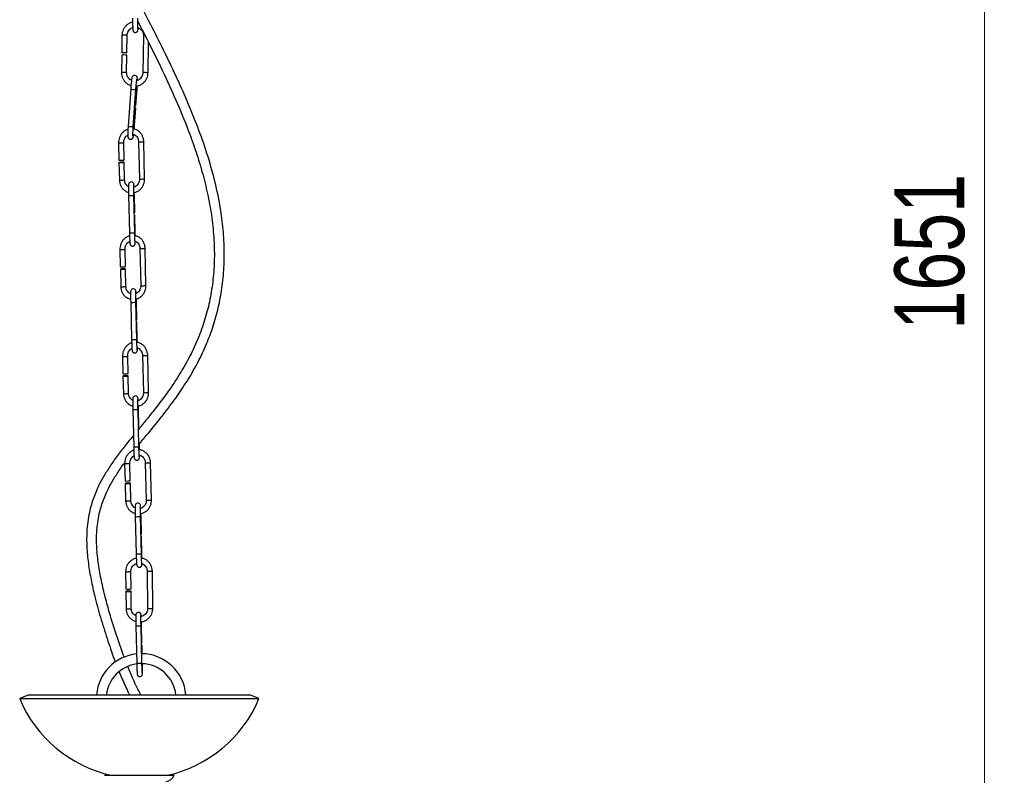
# Model space of a CAD drawing. Header units: millimetres. Extents: x 38 to 185, y 25 to 267.
# Tile 3 of 13: x 62 to 112, y 81 to 119. Entities that reach past the tile are written whole.
import ezdxf

# ---------------------------------------------------------------- set-up
doc = ezdxf.new("R2010")
doc.units = ezdxf.units.MM
doc.styles.add('SLDTEXTSTYLE0', font='TXT', dxfattribs={"width": 0.75})
doc.dimstyles.new('SLDDIMSTYLE0', dxfattribs={"dimtxt": 3.5, "dimasz": 3.302, "dimexe": 0, "dimexo": 0.0625, "dimgap": 0.875, "dimtad": 1, "dimdec": 0, "dimlfac": 10, "dimrnd": 1e-09, "dimzin": 12, "dimdsep": 46, "dimtxsty": 'SLDTEXTSTYLE0', "dimsah": 1, "dimcen": 0.09, "dimadec": 0, "dimazin": 3, "dimtfac": 1, "dimtdec": 0, "dimtofl": 0, "dimtmove": 0, "dimatfit": 3, "dimfxl": 0, "dimfrac": 2, "dimtolj": 1, "dimtzin": 12, "dimarcsym": 0})

# ---------------------------------------------------------------- blocks, each defined once
blk = doc.blocks.new('_D')
at = {"color": 7, "linetype": 'Continuous', "lineweight": 18}
for p, q in [((75.375, 190.379), (111.52, 190.379)), ((110.52, 190.379), (110.52, 25.266)), ((69.144, 25.266), (111.52, 25.266))]:
    blk.add_line(p, q, dxfattribs=at)
for points in [[(110.52, 190.379), (110.012, 187.077), (111.028, 187.077)], [(110.52, 25.266), (111.028, 28.568), (110.012, 28.568)]]:
    blk.add_solid(points, dxfattribs=at)
at = {"color": 7, "linetype": 'Continuous', "lineweight": 18, "insert": (106.008, 103.559), "char_height": 3.5, "attachment_point": 1, "rotation": 90, "style": 'SLDTEXTSTYLE0'}
blk.add_mtext('1651', dxfattribs=at)

msp = doc.modelspace()

# ---------------------------------------------------------------- linework, layer by layer
at = {"color": 7, "linetype": 'Continuous', "lineweight": 25}
for p, q in [((68.095, 118.969), (68.067, 118.977)), ((67.274, 118.322), (67.261, 117.449)), ((67.521, 117.446), (67.534, 118.318)), ((68.348, 118.312), (68.32, 116.444)), ((68.58, 116.44), (68.603, 117.968)), ((67.259, 117.33), (67.246, 116.454)), ((67.506, 116.45), (67.519, 117.326)), ((67.71, 115.624), (67.581, 113.761)), ((67.84, 113.743), (67.969, 115.606)), ((67.976, 114.783), (68.036, 115.654)), ((67.907, 113.79), (67.967, 114.664)), ((67.101, 112.931), (67.121, 112.06)), ((67.38, 112.066), (67.361, 112.937)), ((68.105, 112.982), (68.147, 111.117)), ((68.407, 111.123), (68.365, 112.988)), ((67.123, 111.94), (67.143, 111.066)), ((67.403, 111.072), (67.383, 111.946)), ((67.606, 110.282), (67.651, 108.413)), ((67.606, 110.282), (67.606, 110.282)), ((67.911, 108.419), (67.866, 110.288)), ((67.913, 109.425), (67.893, 110.298)), ((67.937, 108.429), (67.916, 109.305)), ((68.474, 105.775), (68.432, 107.64)), ((67.168, 107.583), (67.188, 106.712)), ((67.448, 106.718), (67.428, 107.589)), ((68.172, 107.634), (68.214, 105.769)), ((67.191, 106.592), (67.21, 105.718)), ((67.47, 105.724), (67.451, 106.598)), ((67.712, 104.926), (67.756, 103.057)), ((67.712, 104.926), (67.712, 104.926)), ((68.016, 103.063), (67.972, 104.932)), ((68.019, 104.069), (67.998, 104.943)), ((68.043, 103.073), (68.022, 103.949)), ((67.3, 102.222), (67.32, 101.35)), ((67.58, 101.356), (67.56, 102.228)), ((68.304, 102.273), (68.347, 100.408)), ((68.606, 100.413), (68.564, 102.279)), ((67.323, 101.231), (67.343, 100.356)), ((67.603, 100.362), (67.583, 101.237)), ((67.817, 99.55), (67.862, 97.681)), ((67.817, 99.55), (67.817, 99.55)), ((68.121, 97.687), (68.077, 99.556)), ((68.124, 98.693), (68.103, 99.567)), ((68.148, 97.697), (68.145, 97.824)), ((67.408, 96.841), (67.431, 95.968)), ((67.691, 95.975), (67.668, 96.848)), ((68.444, 96.879), (68.493, 95.01)), ((68.753, 95.017), (68.704, 96.885)), ((67.434, 95.848), (67.457, 94.973)), ((67.717, 94.979), (67.694, 95.855)), ((67.942, 94.179), (67.987, 92.309)), ((67.942, 94.179), (67.942, 94.179)), ((68.246, 92.315), (68.202, 94.185)), ((68.249, 93.322), (68.228, 94.195)), ((68.273, 92.326), (68.252, 93.202)), ((67.456, 91.428), (67.467, 90.556)), ((67.727, 90.559), (67.716, 91.431)), ((68.536, 91.45), (68.559, 89.583)), ((68.819, 89.587), (68.796, 91.453)), ((67.469, 90.436), (67.48, 89.561)), ((67.74, 89.564), (67.729, 90.439)), ((67.969, 88.701), (68.013, 86.831)), ((67.969, 88.701), (67.969, 88.701)), ((68.273, 86.837), (68.229, 88.707)), ((68.276, 87.844), (68.255, 88.717)), ((68.289, 87.306), (68.279, 87.724)), ((62.605, 85.249), (62.144, 85.057)), ((62.144, 85.057), (74.144, 85.057)), ((62.605, 85.249), (73.682, 85.249)), ((74.144, 85.057), (73.682, 85.249)), ((66.394, 81.211), (68.144, 81.211)), ((68.144, 81.211), (69.894, 81.211))]:
    msp.add_line(p, q, dxfattribs=at)
at = {"color": 7, "linetype": 'Continuous', "lineweight": 25, "flags": 128}
for points in [[(67.369, 117.452), (67.42, 117.451), (67.466, 117.45), (67.501, 117.448), (67.519, 117.446), (67.518, 117.445), (67.498, 117.443), (67.461, 117.443), (67.413, 117.443), (67.363, 117.444), (67.316, 117.445), (67.281, 117.447), (67.263, 117.449), (67.264, 117.45), (67.285, 117.452), (67.322, 117.452), (67.369, 117.452)], [(68.053, 116.06), (68.053, 116.063), (68.052, 116.14), (68.043, 116.206), (68.034, 116.233), (68.017, 116.261), (67.986, 116.29), (67.943, 116.309), (67.894, 116.311), (67.852, 116.298), (67.822, 116.277), (67.803, 116.255), (67.791, 116.235), (67.783, 116.215), (67.774, 116.184), (67.759, 116.106), (67.747, 116.019), (67.734, 115.906), (67.722, 115.781), (67.712, 115.657), (67.71, 115.624), (67.71, 115.624)], [(67.904, 114.663), (67.924, 114.662), (67.954, 114.662), (67.967, 114.664), (67.96, 114.666), (67.935, 114.67), (67.905, 114.674)], [(67.304, 111.936), (67.346, 111.939), (67.374, 111.943), (67.383, 111.946), (67.373, 111.949), (67.344, 111.951), (67.302, 111.952), (67.252, 111.952), (67.203, 111.95), (67.161, 111.947), (67.133, 111.944), (67.123, 111.94), (67.133, 111.937), (67.162, 111.935), (67.204, 111.934), (67.254, 111.934), (67.304, 111.936)], [(67.878, 110.704), (67.878, 110.71), (67.874, 110.786), (67.869, 110.839), (67.864, 110.863), (67.86, 110.878), (67.851, 110.898), (67.83, 110.926), (67.797, 110.95), (67.753, 110.964), (67.706, 110.961), (67.666, 110.945), (67.64, 110.922), (67.623, 110.899), (67.614, 110.879), (67.609, 110.864), (67.607, 110.853), (67.605, 110.839), (67.603, 110.81), (67.601, 110.75), (67.601, 110.659), (67.602, 110.551), (67.603, 110.427), (67.606, 110.304), (67.606, 110.282), (67.606, 110.282)], [(67.89, 109.304), (67.905, 109.305), (67.916, 109.305), (67.907, 109.306), (67.89, 109.305)], [(67.371, 106.588), (67.413, 106.591), (67.441, 106.594), (67.451, 106.598), (67.44, 106.601), (67.412, 106.603), (67.369, 106.604), (67.32, 106.604), (67.27, 106.602), (67.228, 106.599), (67.2, 106.596), (67.191, 106.592), (67.201, 106.589), (67.229, 106.587), (67.272, 106.586), (67.321, 106.586), (67.371, 106.588)], [(67.983, 105.368), (67.979, 105.43), (67.974, 105.483), (67.97, 105.507), (67.965, 105.522), (67.956, 105.542), (67.935, 105.57), (67.902, 105.594), (67.858, 105.608), (67.811, 105.605), (67.772, 105.589), (67.746, 105.566), (67.729, 105.543), (67.719, 105.523), (67.715, 105.508), (67.712, 105.497), (67.711, 105.483), (67.709, 105.455), (67.707, 105.394), (67.706, 105.303), (67.707, 105.195), (67.709, 105.072), (67.711, 104.948), (67.712, 104.926), (67.712, 104.926)], [(67.995, 103.948), (68.011, 103.949), (68.022, 103.949), (68.013, 103.95), (67.995, 103.95)], [(67.503, 101.227), (67.545, 101.23), (67.573, 101.233), (67.583, 101.237), (67.573, 101.24), (67.544, 101.242), (67.502, 101.243), (67.452, 101.242), (67.402, 101.241), (67.36, 101.238), (67.332, 101.234), (67.323, 101.231), (67.333, 101.228), (67.362, 101.225), (67.404, 101.225), (67.454, 101.225), (67.503, 101.227)], [(68.088, 99.997), (68.084, 100.054), (68.08, 100.107), (68.075, 100.131), (68.071, 100.146), (68.061, 100.166), (68.041, 100.194), (68.008, 100.218), (67.964, 100.232), (67.916, 100.229), (67.877, 100.213), (67.851, 100.19), (67.834, 100.167), (67.824, 100.147), (67.82, 100.133), (67.818, 100.121), (67.816, 100.107), (67.814, 100.079), (67.812, 100.018), (67.812, 99.928), (67.812, 99.819), (67.814, 99.696), (67.817, 99.572), (67.817, 99.55), (67.817, 99.55)], [(68.1, 98.572), (68.116, 98.573), (68.127, 98.573), (68.118, 98.574), (68.1, 98.574)], [(67.604, 95.849), (67.649, 95.851), (67.68, 95.853), (67.694, 95.855), (67.688, 95.856), (67.663, 95.857), (67.623, 95.857), (67.574, 95.856), (67.524, 95.854), (67.48, 95.853), (67.448, 95.851), (67.435, 95.849), (67.441, 95.847), (67.465, 95.847), (67.505, 95.847), (67.554, 95.848), (67.604, 95.849)], [(68.214, 94.601), (68.214, 94.606), (68.209, 94.682), (68.205, 94.735), (68.2, 94.76), (68.196, 94.775), (68.186, 94.795), (68.166, 94.823), (68.133, 94.847), (68.089, 94.861), (68.041, 94.858), (68.002, 94.841), (67.976, 94.819), (67.959, 94.796), (67.949, 94.775), (67.945, 94.761), (67.943, 94.75), (67.941, 94.736), (67.939, 94.707), (67.937, 94.647), (67.937, 94.556), (67.937, 94.447), (67.939, 94.324), (67.942, 94.2), (67.942, 94.179), (67.942, 94.179)], [(68.225, 93.201), (68.241, 93.201), (68.252, 93.202), (68.243, 93.202), (68.225, 93.202)], [(67.617, 90.43), (67.665, 90.432), (67.703, 90.434), (67.725, 90.437), (67.728, 90.44), (67.711, 90.443), (67.677, 90.445), (67.632, 90.445), (67.581, 90.445), (67.533, 90.443), (67.495, 90.441), (67.473, 90.438), (67.47, 90.435), (67.487, 90.432), (67.52, 90.43), (67.566, 90.43), (67.617, 90.43)], [(68.238, 89.175), (68.236, 89.204), (68.231, 89.257), (68.227, 89.282), (68.222, 89.297), (68.213, 89.317), (68.192, 89.345), (68.16, 89.369), (68.115, 89.383), (68.068, 89.38), (68.029, 89.363), (68.003, 89.341), (67.986, 89.318), (67.976, 89.297), (67.972, 89.283), (67.97, 89.272), (67.968, 89.258), (67.966, 89.229), (67.964, 89.168), (67.964, 89.078), (67.964, 88.969), (67.966, 88.846), (67.968, 88.722), (67.969, 88.701), (67.969, 88.701)], [(68.252, 87.723), (68.268, 87.723), (68.279, 87.724), (68.27, 87.724), (68.252, 87.724)]]:
    msp.add_lwpolyline(points, dxfattribs=at)
at = {"color": 1, "linetype": 'Continuous', "lineweight": 25}
for centre, radius, start, end in [((67.344, 117.662), 0.664, 86.731, 96.0388), ((67.417, 117.365), 0.961, 82.9987, 92.0958), ((68.407, 117.774), 0.541, 87.6666, 96.2367), ((67.316, 115.793), 0.664, 86.7309, 96.0389), ((67.389, 115.491), 0.966, 83.0277, 92.0757), ((68.39, 115.78), 0.667, 86.7528, 96.017), ((68.455, 115.295), 1.151, 83.749, 91.3365), ((67.905, 116.554), 0.95, 258.1672, 273.8982), ((68.002, 115.874), 0.223, 262.9299, 278.942), ((67.776, 114.694), 0.953, 258.1874, 273.8675), ((67.872, 114.013), 0.226, 262.7739, 278.9663), ((67.204, 113.51), 0.588, 259.9132, 277.5825), ((67.291, 113.175), 0.248, 267.7815, 286.3645), ((68.208, 113.564), 0.59, 259.9631, 277.5552), ((68.295, 113.227), 0.249, 267.8128, 286.3077), ((68.25, 111.694), 0.586, 259.8905, 277.6015), ((68.337, 111.362), 0.249, 267.823, 286.2889), ((67.246, 111.644), 0.587, 259.9037, 277.592), ((67.333, 111.311), 0.249, 267.8126, 286.3079), ((67.616, 115.344), 5.062, 269.8932, 272.8366), ((67.868, 110.54), 0.243, 270.0163, 275.845), ((67.66, 113.489), 5.076, 269.8948, 272.8297), ((67.911, 108.68), 0.252, 269.8541, 275.9101), ((68.362, 107.879), 0.249, 267.823, 286.289), ((67.271, 108.161), 0.587, 259.9017, 277.5941), ((67.358, 107.827), 0.248, 267.7815, 286.3645), ((68.275, 108.216), 0.59, 259.9631, 277.5552), ((67.313, 106.296), 0.587, 259.9053, 277.5867), ((67.4, 105.963), 0.249, 267.8256, 286.3033), ((68.317, 106.347), 0.588, 259.9061, 277.5858), ((68.404, 106.014), 0.25, 267.8359, 286.2845), ((67.721, 110), 5.074, 269.8967, 272.833), ((67.973, 105.184), 0.243, 270.0163, 275.845), ((67.766, 108.113), 5.057, 269.8904, 272.8367), ((68.016, 103.333), 0.261, 269.9514, 275.8129), ((67.403, 102.8), 0.587, 259.9052, 277.5867), ((67.49, 102.466), 0.248, 267.7945, 286.36), ((68.407, 102.856), 0.592, 259.9858, 277.5326), ((68.494, 102.518), 0.25, 267.8359, 286.2845), ((67.446, 100.935), 0.588, 259.907, 277.5849), ((67.533, 100.601), 0.249, 267.8095, 286.3195), ((68.45, 100.986), 0.588, 259.907, 277.5849), ((68.537, 100.653), 0.249, 267.8198, 286.3007), ((67.827, 104.6), 5.05, 269.8896, 272.8401), ((68.078, 99.817), 0.252, 270.1181, 275.7432), ((67.87, 102.775), 5.094, 269.9012, 272.8259), ((68.122, 97.956), 0.26, 269.9262, 275.8125), ((67.486, 98.399), 1.56, 267.1297, 273.384), ((67.59, 97.326), 0.484, 268.553, 279.2137), ((68.523, 98.221), 1.345, 266.6367, 273.8891), ((68.627, 97.362), 0.483, 268.5384, 279.2207), ((67.535, 96.53), 1.56, 267.1297, 273.384), ((67.64, 95.457), 0.484, 268.5531, 279.2136), ((68.572, 96.347), 1.339, 266.6165, 273.9013), ((68.676, 95.494), 0.483, 268.5384, 279.2207), ((67.951, 99.253), 5.074, 269.8967, 272.833), ((68.204, 94.437), 0.243, 270.0163, 275.845), ((67.996, 97.366), 5.057, 269.8904, 272.8367), ((68.246, 92.585), 0.261, 269.9514, 275.8129), ((67.554, 92.031), 0.611, 260.8066, 274.712), ((67.628, 91.832), 0.41, 266.7361, 282.4838), ((68.629, 91.95), 0.509, 259.4109, 276.1399), ((68.707, 91.853), 0.409, 266.7193, 282.5006), ((67.577, 90.164), 0.611, 260.8031, 274.7201), ((67.651, 89.965), 0.41, 266.7308, 282.4891), ((68.653, 90.08), 0.505, 259.3314, 276.1918), ((68.731, 89.987), 0.41, 266.7272, 282.4988), ((67.979, 93.75), 5.05, 269.8896, 272.8401), ((68.23, 88.961), 0.245, 270.0499, 275.839), ((68.022, 91.925), 5.094, 269.9012, 272.8259)]:
    msp.add_arc(centre, radius, start, end, dxfattribs=at)
at = {"color": 7, "linetype": 'Continuous', "lineweight": 25}
for centre, radius, start, end in [((67.329, 116.667), 0.666, 86.7412, 96.0223), ((67.402, 116.374), 0.958, 82.9857, 92.1043), ((67.941, 115.007), 0.226, 262.7826, 278.9577), ((67.223, 112.638), 0.587, 259.9053, 277.5867), ((67.311, 112.304), 0.249, 267.8094, 286.3195), ((67.887, 109.676), 0.252, 269.8544, 275.9098), ((67.291, 107.29), 0.588, 259.907, 277.5849), ((67.378, 106.956), 0.249, 267.8095, 286.3195), ((67.993, 104.321), 0.252, 269.8541, 275.9102), ((67.423, 101.929), 0.588, 259.907, 277.5849), ((67.51, 101.595), 0.249, 267.8024, 286.3265), ((68.098, 98.945), 0.252, 269.8541, 275.9101), ((67.509, 97.525), 1.558, 267.1287, 273.3891), ((67.614, 96.452), 0.483, 268.5384, 279.2207), ((68.223, 93.573), 0.252, 269.8542, 275.9101), ((67.565, 91.159), 0.611, 260.8066, 274.712), ((67.639, 90.959), 0.41, 266.7272, 282.4988), ((68.25, 88.095), 0.252, 269.8544, 275.9098), ((68.237, 85.057), 2.25, 95.9941, 175.0969), ((68.237, 85.057), 2.25, 4.9031, 89.3678), ((68.237, 85.057), 1.75, 97.3248, 173.691), ((68.237, 85.057), 1.75, 6.309, 88.7822), ((68.144, 87.557), 6.5, 202.6199, 257.5117), ((68.144, 87.557), 6.5, 282.4883, 337.3801), ((69.441, 81.395), 0.489, 274.2155, 337.8382)]:
    msp.add_arc(centre, radius, start, end, dxfattribs=at)
for points, knots in [([(68.119, 97.791), (68.135, 97.811), (68.292, 98.007), (68.681, 98.472), (69.266, 99.19), (69.89, 100.007), (70.468, 100.846), (70.981, 101.709), (71.425, 102.605), (71.783, 103.507), (72.062, 104.434), (72.265, 105.4), (72.387, 106.421), (72.42, 107.491), (72.361, 108.585), (72.204, 109.781), (71.935, 111.055), (71.548, 112.4), (71.083, 113.718), (70.554, 115.019), (69.975, 116.304), (69.362, 117.576), (68.718, 118.853), (68.28, 119.708), (68.058, 120.143)], [0, 0, 0, 0, 0.003141, 0.031032, 0.074936, 0.117546, 0.157941, 0.200577, 0.241261, 0.281055, 0.320088, 0.360335, 0.402411, 0.446513, 0.491814, 0.53701, 0.59474, 0.651733, 0.708814, 0.766464, 0.824266, 0.8819, 0.939976, 1, 1, 1, 1]), ([(67.805, 119.178), (67.805, 119.155), (67.805, 119.089), (67.807, 118.978), (67.808, 118.857), (67.81, 118.751), (67.812, 118.667), (67.813, 118.617), (67.815, 118.594), (67.815, 118.583), (67.817, 118.57), (67.822, 118.55), (67.834, 118.524), (67.857, 118.495), (67.893, 118.472), (67.939, 118.461), (67.986, 118.467), (68.023, 118.487), (68.047, 118.51), (68.062, 118.533), (68.07, 118.554), (68.073, 118.568), (68.075, 118.577), (68.076, 118.585), (68.076, 118.596), (68.077, 118.617), (68.078, 118.651), (68.078, 118.691), (68.078, 118.703)], [0, 0, 0, 0, 0.043808, 0.127631, 0.21162, 0.295675, 0.379906, 0.46465, 0.517836, 0.543958, 0.558771, 0.569803, 0.588963, 0.613281, 0.64043, 0.670165, 0.702727, 0.727885, 0.748715, 0.766368, 0.780801, 0.791218, 0.799352, 0.809507, 0.8289, 0.882061, 0.963703, 1, 1, 1, 1]), ([(68.074, 118.61), (68.074, 118.611), (68.074, 118.612), (68.073, 118.63), (68.072, 118.674), (68.07, 118.748), (68.068, 118.849), (68.067, 118.968), (68.066, 119.082), (68.065, 119.153), (68.065, 119.18)], [0, 0, 0, 0, 0.036315, 0.132657, 0.267434, 0.421469, 0.580048, 0.739744, 0.899786, 1, 1, 1, 1]), ([(68.066, 119.025), (68.265, 118.636), (68.713, 117.758), (69.388, 116.381), (70.07, 114.885), (70.618, 113.535), (71.037, 112.339), (71.347, 111.3), (71.602, 110.242), (71.791, 109.163), (71.899, 108.071), (71.916, 106.993), (71.839, 105.952), (71.675, 104.968), (71.429, 104.03), (71.102, 103.121), (70.688, 102.224), (70.18, 101.324), (69.569, 100.411), (68.972, 99.627), (68.471, 99.007), (68.214, 98.695), (68.101, 98.558)], [0, 0, 0, 0, 0.058989, 0.132849, 0.206804, 0.280546, 0.329205, 0.377651, 0.42662, 0.475914, 0.525332, 0.574422, 0.62134, 0.666077, 0.708937, 0.752224, 0.796548, 0.842418, 0.891999, 0.945069, 0.975961, 1, 1, 1, 1]), ([(68.078, 118.974), (68.078, 118.974), (68.078, 118.983), (68.078, 118.993), (68.078, 119.003)], [0, 0, 0, 0, 0.0625628, 1, 1, 1, 1]), ([(67.818, 118.974), (67.799, 118.971), (67.732, 118.961), (67.624, 118.912), (67.504, 118.83), (67.405, 118.722), (67.331, 118.596), (67.284, 118.46), (67.278, 118.367), (67.274, 118.322)], [0, 0, 0, 0, 0.063818, 0.221927, 0.380117, 0.538425, 0.69688, 0.855462, 1, 1, 1, 1]), ([(67.534, 118.318), (67.535, 118.336), (67.538, 118.391), (67.565, 118.482), (67.624, 118.582), (67.708, 118.657), (67.776, 118.7), (67.815, 118.708), (67.818, 118.708)], [0, 0, 0, 0, 0.101338, 0.321692, 0.542514, 0.763412, 0.984673, 1, 1, 1, 1]), ([(68.071, 118.706), (68.093, 118.698), (68.152, 118.679), (68.23, 118.616), (68.3, 118.526), (68.342, 118.421), (68.346, 118.347), (68.348, 118.312)], [0, 0, 0, 0, 0.138109, 0.358703, 0.578979, 0.798703, 1, 1, 1, 1]), ([(67.246, 116.454), (67.247, 116.425), (67.249, 116.349), (67.277, 116.225), (67.338, 116.092), (67.426, 115.975), (67.538, 115.882), (67.64, 115.823), (67.705, 115.807), (67.724, 115.803)], [0, 0, 0, 0, 0.096853, 0.26413, 0.43159, 0.598961, 0.766197, 0.933281, 1, 1, 1, 1]), ([(67.753, 116.068), (67.741, 116.072), (67.694, 116.088), (67.624, 116.146), (67.555, 116.236), (67.512, 116.341), (67.508, 116.415), (67.506, 116.45)], [0, 0, 0, 0, 0.0803048, 0.315701, 0.5507412, 0.7852016, 1, 1, 1, 1]), ([(67.969, 115.606), (67.971, 115.629), (67.976, 115.694), (67.985, 115.801), (67.996, 115.918), (68.008, 116.017), (68.018, 116.085), (68.026, 116.122), (68.027, 116.126), (68.028, 116.128)], [0, 0, 0, 0, 0.091596, 0.266789, 0.441908, 0.615966, 0.787369, 0.920953, 1, 1, 1, 1]), ([(67.983, 115.779), (68.02, 115.784), (68.106, 115.795), (68.23, 115.849), (68.35, 115.932), (68.45, 116.04), (68.524, 116.166), (68.57, 116.302), (68.577, 116.395), (68.58, 116.44)], [0, 0, 0, 0, 0.116445, 0.265663, 0.414959, 0.564368, 0.713915, 0.863587, 1, 1, 1, 1]), ([(68.32, 116.444), (68.319, 116.426), (68.316, 116.371), (68.29, 116.28), (68.23, 116.181), (68.146, 116.104), (68.071, 116.059), (68.024, 116.051), (68.013, 116.049)], [0, 0, 0, 0, 0.096837, 0.307403, 0.518416, 0.729502, 0.940929, 1, 1, 1, 1]), ([(68.036, 115.654), (68.038, 115.677), (68.041, 115.723), (68.043, 115.767), (68.044, 115.789)], [0, 0, 0, 0, 0.498647, 1, 1, 1, 1]), ([(67.571, 113.605), (67.558, 113.602), (67.501, 113.589), (67.407, 113.536), (67.297, 113.448), (67.208, 113.334), (67.143, 113.204), (67.105, 113.067), (67.102, 112.975), (67.101, 112.931)], [0, 0, 0, 0, 0.045889, 0.206383, 0.367429, 0.529201, 0.691706, 0.854826, 1, 1, 1, 1]), ([(67.581, 113.761), (67.579, 113.738), (67.574, 113.671), (67.569, 113.562), (67.564, 113.446), (67.563, 113.347), (67.565, 113.268), (67.567, 113.229), (67.581, 113.184), (67.599, 113.152), (67.63, 113.122), (67.674, 113.103), (67.722, 113.1), (67.764, 113.114), (67.795, 113.136), (67.815, 113.159), (67.827, 113.181), (67.836, 113.205), (67.846, 113.241), (67.855, 113.285), (67.862, 113.334), (67.863, 113.348)], [0, 0, 0, 0, 0.047287, 0.137824, 0.228734, 0.320286, 0.413589, 0.514752, 0.545299, 0.572619, 0.603537, 0.637189, 0.67159, 0.702844, 0.729017, 0.752656, 0.775422, 0.803344, 0.853755, 0.959691, 1, 1, 1, 1]), ([(67.826, 113.269), (67.826, 113.27), (67.826, 113.274), (67.824, 113.302), (67.823, 113.357), (67.824, 113.441), (67.828, 113.548), (67.834, 113.653), (67.838, 113.719), (67.84, 113.743)], [0, 0, 0, 0, 0.073333, 0.194689, 0.349095, 0.524669, 0.708743, 0.895921, 1, 1, 1, 1]), ([(68.365, 112.988), (68.363, 113.016), (68.359, 113.092), (68.327, 113.214), (68.264, 113.345), (68.175, 113.458), (68.065, 113.545), (67.948, 113.604), (67.868, 113.618), (67.833, 113.624)], [0, 0, 0, 0, 0.090066, 0.24824, 0.406624, 0.564673, 0.722095, 0.87869, 1, 1, 1, 1]), ([(67.892, 113.611), (67.893, 113.619), (67.898, 113.665), (67.902, 113.727), (67.906, 113.78), (67.907, 113.79)], [0, 0, 0, 0, 0.128839, 0.821437, 1, 1, 1, 1]), ([(67.361, 112.937), (67.361, 112.955), (67.362, 113.01), (67.383, 113.103), (67.433, 113.203), (67.496, 113.278), (67.545, 113.307), (67.564, 113.319)], [0, 0, 0, 0, 0.11457, 0.356825, 0.599257, 0.841759, 1, 1, 1, 1]), ([(67.823, 113.361), (67.846, 113.355), (67.902, 113.341), (67.979, 113.284), (68.048, 113.2), (68.094, 113.096), (68.101, 113.02), (68.105, 112.982)], [0, 0, 0, 0, 0.147674, 0.365026, 0.5797, 0.791274, 1, 1, 1, 1]), ([(68.147, 111.117), (68.147, 111.099), (68.146, 111.044), (68.125, 110.952), (68.075, 110.85), (68.002, 110.769), (67.928, 110.716), (67.879, 110.703), (67.861, 110.698)], [0, 0, 0, 0, 0.094042, 0.292913, 0.491929, 0.691003, 0.891052, 1, 1, 1, 1]), ([(67.863, 110.431), (67.901, 110.438), (67.983, 110.455), (68.101, 110.517), (68.21, 110.607), (68.3, 110.72), (68.365, 110.85), (68.403, 110.987), (68.406, 111.079), (68.407, 111.123)], [0, 0, 0, 0, 0.123022, 0.270543, 0.418566, 0.567265, 0.716629, 0.866568, 1, 1, 1, 1]), ([(67.143, 111.066), (67.145, 111.038), (67.149, 110.961), (67.18, 110.839), (67.244, 110.709), (67.333, 110.596), (67.443, 110.509), (67.536, 110.459), (67.592, 110.447), (67.603, 110.445)], [0, 0, 0, 0, 0.098285, 0.270912, 0.443761, 0.616244, 0.788039, 0.958937, 1, 1, 1, 1]), ([(67.601, 110.725), (67.577, 110.74), (67.523, 110.773), (67.46, 110.855), (67.414, 110.958), (67.407, 111.034), (67.403, 111.072)], [0, 0, 0, 0, 0.216906, 0.48166, 0.742581, 1, 1, 1, 1]), ([(67.866, 110.288), (67.866, 110.311), (67.864, 110.377), (67.862, 110.484), (67.861, 110.601), (67.861, 110.699), (67.862, 110.769), (67.862, 110.801), (67.864, 110.814), (67.864, 110.812), (67.864, 110.811)], [0, 0, 0, 0, 0.090212, 0.262772, 0.435447, 0.607605, 0.778406, 0.918709, 0.994795, 1, 1, 1, 1]), ([(67.893, 110.298), (67.892, 110.322), (67.891, 110.369), (67.889, 110.414), (67.889, 110.437)], [0, 0, 0, 0, 0.4882308, 1, 1, 1, 1]), ([(67.655, 108.261), (67.637, 108.257), (67.574, 108.243), (67.474, 108.188), (67.364, 108.099), (67.275, 107.986), (67.21, 107.856), (67.172, 107.719), (67.169, 107.627), (67.168, 107.583)], [0, 0, 0, 0, 0.06425, 0.221654, 0.379601, 0.53826, 0.697639, 0.857619, 1, 1, 1, 1]), ([(67.651, 108.413), (67.651, 108.39), (67.653, 108.323), (67.656, 108.214), (67.661, 108.097), (67.665, 107.997), (67.67, 107.92), (67.674, 107.879), (67.677, 107.857), (67.683, 107.834), (67.693, 107.81), (67.713, 107.783), (67.747, 107.758), (67.79, 107.744), (67.837, 107.747), (67.876, 107.763), (67.903, 107.787), (67.92, 107.811), (67.93, 107.832), (67.934, 107.848), (67.937, 107.861), (67.939, 107.877), (67.941, 107.904), (67.942, 107.943), (67.942, 107.984), (67.942, 107.997)], [0, 0, 0, 0, 0.045707, 0.133179, 0.220881, 0.308804, 0.397316, 0.48793, 0.531798, 0.548696, 0.566208, 0.590407, 0.617936, 0.648809, 0.680404, 0.708836, 0.732107, 0.752029, 0.768801, 0.782585, 0.797245, 0.821483, 0.877296, 0.963842, 1, 1, 1, 1]), ([(67.932, 107.905), (67.932, 107.905), (67.933, 107.904), (67.931, 107.914), (67.929, 107.941), (67.925, 108), (67.921, 108.087), (67.917, 108.197), (67.913, 108.311), (67.911, 108.386), (67.911, 108.419)], [0, 0, 0, 0, 0.0075436, 0.0796054, 0.2002163, 0.3538031, 0.5224244, 0.695524, 0.8700081, 1, 1, 1, 1]), ([(68.432, 107.64), (68.43, 107.668), (68.426, 107.744), (68.395, 107.866), (68.331, 107.997), (68.242, 108.11), (68.132, 108.197), (68.021, 108.254), (67.945, 108.268), (67.915, 108.273)], [0, 0, 0, 0, 0.091625, 0.252536, 0.41366, 0.574443, 0.734589, 0.893895, 1, 1, 1, 1]), ([(67.94, 108.268), (67.94, 108.273), (67.94, 108.317), (67.938, 108.373), (67.937, 108.422), (67.937, 108.429)], [0, 0, 0, 0, 0.105376, 0.8677748, 1, 1, 1, 1]), ([(67.428, 107.589), (67.428, 107.607), (67.429, 107.662), (67.45, 107.754), (67.5, 107.856), (67.573, 107.936), (67.631, 107.982), (67.664, 107.992), (67.666, 107.992)], [0, 0, 0, 0, 0.1046296, 0.3258531, 0.5472595, 0.7687213, 0.9912594, 1, 1, 1, 1]), ([(67.925, 108.002), (67.936, 107.999), (67.98, 107.987), (68.046, 107.936), (68.115, 107.852), (68.161, 107.748), (68.168, 107.672), (68.172, 107.634)], [0, 0, 0, 0, 0.076446, 0.311962, 0.544575, 0.773831, 1, 1, 1, 1]), ([(67.21, 105.718), (67.212, 105.69), (67.216, 105.613), (67.248, 105.491), (67.311, 105.361), (67.4, 105.248), (67.511, 105.161), (67.616, 105.106), (67.685, 105.093), (67.709, 105.089)], [0, 0, 0, 0, 0.093743, 0.258392, 0.423253, 0.587764, 0.751619, 0.914619, 1, 1, 1, 1]), ([(67.707, 105.359), (67.699, 105.361), (67.659, 105.373), (67.596, 105.423), (67.527, 105.506), (67.481, 105.61), (67.474, 105.686), (67.47, 105.724)], [0, 0, 0, 0, 0.053185, 0.294629, 0.533112, 0.768133, 1, 1, 1, 1]), ([(68.214, 105.769), (68.214, 105.751), (68.213, 105.696), (68.192, 105.604), (68.142, 105.502), (68.07, 105.422), (68.008, 105.374), (67.971, 105.364), (67.967, 105.362)], [0, 0, 0, 0, 0.102237, 0.318435, 0.534792, 0.751212, 0.968691, 1, 1, 1, 1]), ([(67.969, 105.092), (67.993, 105.097), (68.063, 105.112), (68.168, 105.17), (68.278, 105.258), (68.367, 105.372), (68.432, 105.502), (68.47, 105.639), (68.473, 105.731), (68.474, 105.775)], [0, 0, 0, 0, 0.08467, 0.238639, 0.393139, 0.548341, 0.704236, 0.860726, 1, 1, 1, 1]), ([(67.972, 104.932), (67.971, 104.955), (67.97, 105.021), (67.968, 105.129), (67.966, 105.245), (67.966, 105.343), (67.967, 105.413), (67.968, 105.445), (67.969, 105.458), (67.969, 105.456), (67.969, 105.456)], [0, 0, 0, 0, 0.090212, 0.262772, 0.435454, 0.607605, 0.778406, 0.918709, 0.994795, 1, 1, 1, 1]), ([(67.998, 104.943), (67.998, 104.966), (67.996, 105.019), (67.995, 105.07), (67.994, 105.098)], [0, 0, 0, 0, 0.433375, 1, 1, 1, 1]), ([(67.761, 102.893), (67.751, 102.891), (67.697, 102.878), (67.607, 102.826), (67.497, 102.738), (67.407, 102.625), (67.342, 102.495), (67.305, 102.358), (67.302, 102.265), (67.3, 102.222)], [0, 0, 0, 0, 0.034154, 0.19662, 0.359647, 0.523409, 0.687914, 0.85304, 1, 1, 1, 1]), ([(67.756, 103.057), (67.757, 103.034), (67.758, 102.967), (67.762, 102.858), (67.766, 102.741), (67.771, 102.641), (67.775, 102.565), (67.779, 102.523), (67.782, 102.501), (67.788, 102.478), (67.799, 102.454), (67.819, 102.427), (67.852, 102.402), (67.896, 102.388), (67.942, 102.391), (67.981, 102.408), (68.009, 102.431), (68.026, 102.455), (68.035, 102.476), (68.04, 102.492), (68.043, 102.505), (68.045, 102.521), (68.046, 102.549), (68.047, 102.588), (68.048, 102.63), (68.048, 102.644)], [0, 0, 0, 0, 0.0455754, 0.1327953, 0.2202411, 0.3079131, 0.3961676, 0.4865217, 0.5302616, 0.5471136, 0.5645751, 0.5887041, 0.6161512, 0.6469364, 0.6784408, 0.7067903, 0.7299966, 0.7498615, 0.7665815, 0.7803261, 0.7949436, 0.8191123, 0.8747646, 0.9610608, 1, 1, 1, 1]), ([(68.038, 102.55), (68.038, 102.549), (68.038, 102.548), (68.037, 102.558), (68.035, 102.585), (68.031, 102.644), (68.027, 102.731), (68.022, 102.841), (68.019, 102.955), (68.017, 103.031), (68.016, 103.063)], [0, 0, 0, 0, 0.007544, 0.079605, 0.200215, 0.3538, 0.52242, 0.695518, 0.870001, 1, 1, 1, 1]), ([(68.564, 102.279), (68.563, 102.307), (68.558, 102.383), (68.527, 102.505), (68.464, 102.636), (68.375, 102.748), (68.264, 102.836), (68.144, 102.896), (68.059, 102.911), (68.02, 102.918)], [0, 0, 0, 0, 0.088813, 0.244785, 0.400964, 0.556813, 0.712043, 0.866457, 1, 1, 1, 1]), ([(68.046, 102.912), (68.046, 102.917), (68.045, 102.961), (68.044, 103.017), (68.043, 103.066), (68.043, 103.073)], [0, 0, 0, 0, 0.1027136, 0.8674176, 1, 1, 1, 1]), ([(67.56, 102.228), (67.561, 102.245), (67.561, 102.301), (67.582, 102.393), (67.633, 102.493), (67.698, 102.571), (67.75, 102.602), (67.772, 102.616)], [0, 0, 0, 0, 0.111823, 0.348255, 0.584873, 0.821568, 1, 1, 1, 1]), ([(68.031, 102.649), (68.051, 102.644), (68.104, 102.63), (68.179, 102.575), (68.247, 102.49), (68.293, 102.387), (68.301, 102.311), (68.304, 102.273)], [0, 0, 0, 0, 0.132543, 0.353753, 0.572238, 0.787569, 1, 1, 1, 1]), ([(67.343, 100.356), (67.344, 100.329), (67.349, 100.252), (67.38, 100.13), (67.443, 100), (67.532, 99.887), (67.643, 99.8), (67.739, 99.748), (67.799, 99.736), (67.814, 99.734)], [0, 0, 0, 0, 0.09695, 0.267213, 0.437702, 0.60783, 0.777279, 0.945843, 1, 1, 1, 1]), ([(67.812, 100.008), (67.784, 100.025), (67.726, 100.06), (67.66, 100.145), (67.613, 100.248), (67.606, 100.325), (67.603, 100.362)], [0, 0, 0, 0, 0.243259, 0.49911, 0.751247, 1, 1, 1, 1]), ([(68.347, 100.408), (68.346, 100.39), (68.346, 100.334), (68.325, 100.242), (68.275, 100.141), (68.202, 100.06), (68.132, 100.009), (68.086, 99.996), (68.072, 99.992)], [0, 0, 0, 0, 0.096361, 0.300102, 0.504002, 0.707969, 0.912922, 1, 1, 1, 1]), ([(68.074, 99.724), (68.108, 99.731), (68.186, 99.747), (68.3, 99.808), (68.41, 99.897), (68.5, 100.01), (68.565, 100.141), (68.602, 100.278), (68.605, 100.37), (68.606, 100.413)], [0, 0, 0, 0, 0.112476, 0.261767, 0.411574, 0.562056, 0.713221, 0.864957, 1, 1, 1, 1]), ([(68.077, 99.556), (68.076, 99.579), (68.075, 99.645), (68.073, 99.753), (68.072, 99.869), (68.072, 99.967), (68.072, 100.037), (68.073, 100.069), (68.075, 100.082), (68.074, 100.08), (68.074, 100.08)], [0, 0, 0, 0, 0.090212, 0.262773, 0.435449, 0.607601, 0.778407, 0.91871, 0.994796, 1, 1, 1, 1]), ([(68.103, 99.567), (68.103, 99.59), (68.101, 99.646), (68.1, 99.699), (68.099, 99.73)], [0, 0, 0, 0, 0.412459, 1, 1, 1, 1]), ([(67.848, 98.249), (67.756, 98.137), (67.521, 97.851), (67.153, 97.386), (66.766, 96.858), (66.434, 96.348), (66.179, 95.892), (65.994, 95.499), (65.852, 95.145), (65.732, 94.779), (65.628, 94.37), (65.548, 93.906), (65.494, 93.3), (65.502, 92.568), (65.591, 91.734), (65.74, 90.909), (65.95, 89.997), (66.226, 89.005), (66.562, 87.947), (66.805, 87.241), (66.939, 86.894), (66.943, 86.882)], [0, 0, 0, 0, 0.0358263, 0.0913536, 0.1461923, 0.1972628, 0.241339, 0.2750263, 0.3044216, 0.3352424, 0.3698086, 0.4083147, 0.4510441, 0.5192503, 0.5879, 0.6565287, 0.7248107, 0.8172605, 0.9086598, 0.9969493, 1, 1, 1, 1]), ([(67.866, 97.506), (67.861, 97.505), (67.811, 97.494), (67.722, 97.444), (67.609, 97.357), (67.517, 97.245), (67.451, 97.115), (67.412, 96.978), (67.409, 96.885), (67.408, 96.841)], [0, 0, 0, 0, 0.018399, 0.183919, 0.349673, 0.515825, 0.682451, 0.849517, 1, 1, 1, 1]), ([(67.862, 97.681), (67.862, 97.658), (67.864, 97.591), (67.867, 97.482), (67.871, 97.365), (67.876, 97.266), (67.88, 97.189), (67.884, 97.147), (67.887, 97.125), (67.894, 97.102), (67.904, 97.078), (67.924, 97.051), (67.958, 97.026), (68.001, 97.012), (68.048, 97.015), (68.087, 97.032), (68.114, 97.055), (68.131, 97.079), (68.141, 97.1), (68.145, 97.116), (68.148, 97.129), (68.15, 97.146), (68.151, 97.173), (68.153, 97.21), (68.153, 97.251), (68.153, 97.262)], [0, 0, 0, 0, 0.0458269, 0.1335279, 0.2214561, 0.3096088, 0.3983524, 0.4892034, 0.5331871, 0.5501313, 0.567689, 0.5919512, 0.6195496, 0.6505034, 0.6821817, 0.7106875, 0.7340195, 0.7539938, 0.7708061, 0.7846293, 0.7993283, 0.8236294, 0.8795873, 0.9663596, 1, 1, 1, 1]), ([(68.143, 97.174), (68.143, 97.174), (68.144, 97.172), (68.142, 97.182), (68.14, 97.209), (68.136, 97.268), (68.132, 97.355), (68.128, 97.465), (68.124, 97.579), (68.122, 97.655), (68.121, 97.687)], [0, 0, 0, 0, 0.007544, 0.079604, 0.200214, 0.353805, 0.522425, 0.695517, 0.870001, 1, 1, 1, 1]), ([(68.704, 96.885), (68.702, 96.913), (68.698, 96.99), (68.665, 97.112), (68.6, 97.243), (68.509, 97.356), (68.396, 97.447), (68.267, 97.506), (68.174, 97.534), (68.127, 97.534), (68.126, 97.534)], [0, 0, 0, 0, 0.087202, 0.23919, 0.391383, 0.543403, 0.695086, 0.846328, 0.997105, 1, 1, 1, 1]), ([(68.151, 97.529), (68.151, 97.537), (68.15, 97.583), (68.149, 97.641), (68.148, 97.69), (68.148, 97.697)], [0, 0, 0, 0, 0.142498, 0.873261, 1, 1, 1, 1]), ([(67.384, 87.129), (67.246, 87.517), (66.964, 88.306), (66.638, 89.382), (66.381, 90.341), (66.197, 91.169), (66.059, 91.998), (65.996, 92.739), (66.001, 93.369), (66.047, 93.871), (66.128, 94.318), (66.232, 94.707), (66.353, 95.059), (66.507, 95.423), (66.715, 95.836), (67.001, 96.309), (67.242, 96.665), (67.391, 96.86), (67.411, 96.887)], [0, 0, 0, 0, 0.119715, 0.243997, 0.327094, 0.408899, 0.490895, 0.571997, 0.625283, 0.674861, 0.718923, 0.7581, 0.792723, 0.827978, 0.874072, 0.928139, 0.990134, 1, 1, 1, 1]), ([(67.668, 96.848), (67.668, 96.866), (67.669, 96.921), (67.69, 97.013), (67.743, 97.113), (67.808, 97.187), (67.859, 97.215), (67.878, 97.226)], [0, 0, 0, 0, 0.113724, 0.357119, 0.600927, 0.84511, 1, 1, 1, 1]), ([(68.136, 97.268), (68.166, 97.26), (68.23, 97.243), (68.316, 97.18), (68.387, 97.093), (68.433, 96.99), (68.441, 96.915), (68.444, 96.879)], [0, 0, 0, 0, 0.178907, 0.388695, 0.596957, 0.80346, 1, 1, 1, 1]), ([(67.457, 94.973), (67.459, 94.945), (67.464, 94.868), (67.496, 94.746), (67.561, 94.615), (67.653, 94.501), (67.766, 94.413), (67.864, 94.36), (67.924, 94.348), (67.939, 94.345)], [0, 0, 0, 0, 0.09758, 0.267656, 0.437963, 0.608075, 0.777809, 0.94705, 1, 1, 1, 1]), ([(67.937, 94.619), (67.906, 94.638), (67.844, 94.676), (67.775, 94.765), (67.728, 94.868), (67.721, 94.943), (67.717, 94.979)], [0, 0, 0, 0, 0.2535391, 0.5078468, 0.7600067, 1, 1, 1, 1]), ([(68.493, 95.01), (68.493, 94.992), (68.493, 94.937), (68.471, 94.845), (68.419, 94.744), (68.343, 94.664), (68.266, 94.612), (68.214, 94.6), (68.197, 94.596)], [0, 0, 0, 0, 0.093485, 0.293541, 0.493929, 0.694634, 0.896367, 1, 1, 1, 1]), ([(68.199, 94.33), (68.237, 94.337), (68.32, 94.352), (68.44, 94.413), (68.552, 94.501), (68.644, 94.613), (68.711, 94.743), (68.749, 94.88), (68.752, 94.973), (68.753, 95.017)], [0, 0, 0, 0, 0.120334, 0.268667, 0.417208, 0.566105, 0.715427, 0.865144, 1, 1, 1, 1]), ([(68.202, 94.185), (68.201, 94.208), (68.2, 94.274), (68.198, 94.381), (68.197, 94.498), (68.197, 94.595), (68.197, 94.666), (68.198, 94.698), (68.2, 94.711), (68.199, 94.708), (68.199, 94.708)], [0, 0, 0, 0, 0.090212, 0.262772, 0.435455, 0.607606, 0.778406, 0.918709, 0.994797, 1, 1, 1, 1]), ([(68.228, 94.195), (68.228, 94.218), (68.227, 94.266), (68.225, 94.312), (68.224, 94.336)], [0, 0, 0, 0, 0.481025, 1, 1, 1, 1]), ([(67.993, 92.096), (67.971, 92.092), (67.901, 92.08), (67.792, 92.027), (67.673, 91.942), (67.576, 91.831), (67.505, 91.702), (67.463, 91.565), (67.458, 91.472), (67.456, 91.428)], [0, 0, 0, 0, 0.07236, 0.229046, 0.385817, 0.542697, 0.699671, 0.85672, 1, 1, 1, 1]), ([(67.987, 92.309), (67.987, 92.286), (67.989, 92.219), (67.992, 92.111), (67.996, 91.994), (68.001, 91.894), (68.005, 91.817), (68.009, 91.776), (68.012, 91.753), (68.019, 91.731), (68.029, 91.707), (68.049, 91.679), (68.083, 91.655), (68.126, 91.641), (68.173, 91.644), (68.212, 91.66), (68.239, 91.683), (68.256, 91.707), (68.266, 91.728), (68.27, 91.744), (68.273, 91.758), (68.275, 91.774), (68.276, 91.791), (68.277, 91.814), (68.277, 91.823)], [0, 0, 0, 0, 0.049985, 0.145643, 0.241549, 0.337704, 0.434496, 0.53359, 0.581564, 0.600047, 0.619197, 0.645661, 0.675763, 0.709527, 0.744079, 0.775172, 0.800623, 0.82241, 0.840748, 0.855821, 0.871854, 0.89836, 0.959398, 1, 1, 1, 1]), ([(68.268, 91.802), (68.268, 91.802), (68.269, 91.801), (68.267, 91.811), (68.265, 91.838), (68.261, 91.896), (68.257, 91.983), (68.253, 92.094), (68.249, 92.208), (68.247, 92.283), (68.246, 92.315)], [0, 0, 0, 0, 0.0075436, 0.0796028, 0.2002148, 0.3538005, 0.5224192, 0.6955187, 0.870001, 1, 1, 1, 1]), ([(68.796, 91.453), (68.795, 91.481), (68.791, 91.558), (68.759, 91.681), (68.694, 91.812), (68.602, 91.926), (68.488, 92.016), (68.369, 92.077), (68.287, 92.093), (68.253, 92.1)], [0, 0, 0, 0, 0.092008, 0.250628, 0.409415, 0.568103, 0.726694, 0.885189, 1, 1, 1, 1]), ([(68.277, 92.094), (68.277, 92.122), (68.276, 92.189), (68.274, 92.27), (68.273, 92.319), (68.273, 92.326)], [0, 0, 0, 0, 0.386901, 0.909409, 1, 1, 1, 1]), ([(67.716, 91.431), (67.717, 91.448), (67.718, 91.504), (67.742, 91.595), (67.8, 91.696), (67.882, 91.775), (67.958, 91.823), (68.006, 91.833), (68.017, 91.835)], [0, 0, 0, 0, 0.09624, 0.306118, 0.516378, 0.726556, 0.936844, 1, 1, 1, 1]), ([(68.266, 91.827), (68.282, 91.822), (68.334, 91.806), (68.409, 91.749), (68.481, 91.661), (68.527, 91.558), (68.533, 91.485), (68.536, 91.45)], [0, 0, 0, 0, 0.1019903, 0.3316616, 0.5613061, 0.7906791, 1, 1, 1, 1]), ([(67.48, 89.561), (67.481, 89.533), (67.485, 89.456), (67.517, 89.334), (67.582, 89.203), (67.674, 89.088), (67.788, 88.999), (67.888, 88.945), (67.95, 88.931), (67.965, 88.928)], [0, 0, 0, 0, 0.098465, 0.268217, 0.438148, 0.607974, 0.777694, 0.947313, 1, 1, 1, 1]), ([(67.962, 89.204), (67.93, 89.223), (67.866, 89.263), (67.795, 89.354), (67.749, 89.456), (67.743, 89.529), (67.74, 89.564)], [0, 0, 0, 0, 0.255755, 0.511482, 0.766906, 1, 1, 1, 1]), ([(68.559, 89.583), (68.559, 89.566), (68.557, 89.511), (68.533, 89.419), (68.476, 89.318), (68.394, 89.238), (68.307, 89.187), (68.247, 89.176), (68.224, 89.171)], [0, 0, 0, 0, 0.090311, 0.2872586, 0.4845645, 0.6817935, 0.8791259, 1, 1, 1, 1]), ([(68.225, 88.906), (68.267, 88.913), (68.356, 88.927), (68.484, 88.986), (68.602, 89.073), (68.699, 89.183), (68.77, 89.312), (68.813, 89.449), (68.817, 89.542), (68.819, 89.587)], [0, 0, 0, 0, 0.128102, 0.275371, 0.422725, 0.570177, 0.717719, 0.86533, 1, 1, 1, 1]), ([(68.229, 88.707), (68.228, 88.729), (68.227, 88.796), (68.225, 88.903), (68.224, 89.02), (68.223, 89.117), (68.224, 89.188), (68.225, 89.22), (68.227, 89.233), (68.226, 89.23), (68.226, 89.23)], [0, 0, 0, 0, 0.090212, 0.262773, 0.435449, 0.607607, 0.778407, 0.918711, 0.994798, 1, 1, 1, 1]), ([(68.255, 88.717), (68.255, 88.74), (68.253, 88.806), (68.251, 88.87), (68.25, 88.911)], [0, 0, 0, 0, 0.346553, 1, 1, 1, 1]), ([(68.209, 85.249), (68.08, 85.506), (67.848, 85.967), (67.658, 86.451), (67.573, 86.665)], [0, 0, 0, 0, 0.556951, 1, 1, 1, 1]), ([(68.013, 86.831), (68.014, 86.808), (68.016, 86.741), (68.019, 86.633), (68.023, 86.516), (68.028, 86.416), (68.032, 86.339), (68.036, 86.297), (68.039, 86.275), (68.045, 86.252), (68.056, 86.229), (68.076, 86.201), (68.109, 86.176), (68.153, 86.163), (68.2, 86.165), (68.238, 86.182), (68.266, 86.205), (68.283, 86.229), (68.293, 86.25), (68.297, 86.266), (68.3, 86.279), (68.302, 86.296), (68.303, 86.322), (68.305, 86.377), (68.305, 86.465), (68.305, 86.576), (68.303, 86.687), (68.302, 86.761), (68.301, 86.79)], [0, 0, 0, 0, 0.03539, 0.103116, 0.171018, 0.239094, 0.307625, 0.377784, 0.41175, 0.424834, 0.438395, 0.457129, 0.478443, 0.502347, 0.526811, 0.548824, 0.566842, 0.582267, 0.595253, 0.605925, 0.617276, 0.636043, 0.679258, 0.746267, 0.817541, 0.886185, 0.954245, 1, 1, 1, 1]), ([(68.295, 86.324), (68.295, 86.324), (68.295, 86.323), (68.294, 86.333), (68.292, 86.36), (68.288, 86.418), (68.284, 86.505), (68.28, 86.615), (68.276, 86.729), (68.274, 86.805), (68.273, 86.837)], [0, 0, 0, 0, 0.007544, 0.079602, 0.200216, 0.353804, 0.522424, 0.695524, 0.870008, 1, 1, 1, 1]), ([(67.131, 86.403), (67.159, 86.334), (67.233, 86.151), (67.365, 85.85), (67.509, 85.533), (67.608, 85.332), (67.649, 85.249)], [0, 0, 0, 0, 0.175632, 0.466862, 0.779858, 1, 1, 1, 1])]:
    msp.add_open_spline(points, degree=3, knots=knots, dxfattribs=at)

# ---------------------------------------------------------------- dimensions: what is measured, and where the dimension line sits
at = {"color": 7, "linetype": 'Continuous', "lineweight": 18}
dim = msp.add_linear_dim(base=(110.52, 25.266), p1=(74.375, 190.379), p2=(68.144, 25.266), angle=90, dimstyle='SLDDIMSTYLE0', dxfattribs=at)
dim.commit()
dim.dimension.update_dxf_attribs({"geometry": '_D', "text_midpoint": (110.52, 108.732), "dimtype": 160})

doc.saveas('drawing.dxf')
